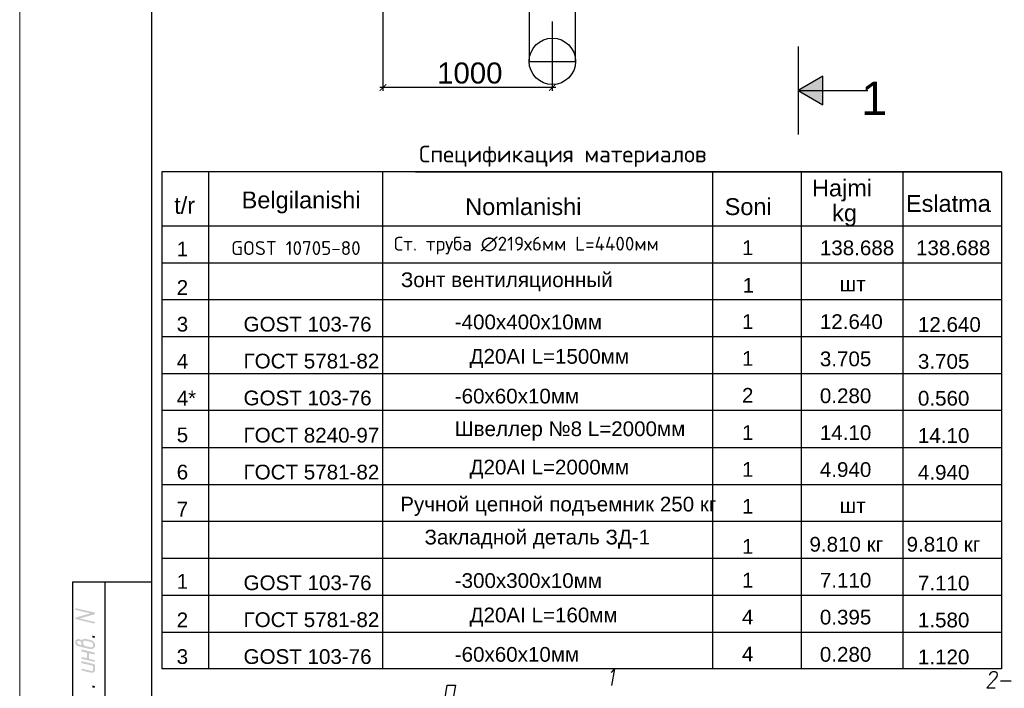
# Model space of a CAD drawing. Header units: millimetres. Extents: x -2765404 to 11272, y -239948 to 1313256.
# Tile 2 of 85: x -121539 to -106608, y -232559 to -222424. Entities that reach past the tile are written whole.
import ezdxf

# ---------------------------------------------------------------- set-up
doc = ezdxf.new("R2010")
doc.units = ezdxf.units.MM
for name, color, linetype in [('PDF _0', 7, 'Continuous'), ('PDF _BUILDING', 7, 'Continuous'), ('PDF _DIMS', 3, 'Continuous'), ('PDF _SHTAMP', 7, 'Continuous'), ('PDF _Текст', 7, 'Continuous'), ('PDF _ЭМ', 7, 'Continuous')]:
    doc.layers.add(name, color=color, linetype=linetype)
doc.styles.add('PDF Arial', font='arial.ttf')
doc.styles.add('PDF ISOCPEUR', font='isocpeur.ttf')

msp = doc.modelspace()

# ---------------------------------------------------------------- hatches: boundary and pattern name
at = {"layer": 'PDF _ЭМ', "transparency": 33554559}
for points in [[(-120687.6, -231486), (-120467.7, -231423.9), (-120687.6, -231371.3), (-120687.6, -231371.3), (-120692.4, -231366.5), (-120697.2, -231366.5), (-120697.2, -231361.7), (-120697.2, -231361.7), (-120697.2, -231357), (-120692.4, -231352.2), (-120692.4, -231347.4), (-120687.6, -231347.4), (-120687.6, -231347.4), (-120682.9, -231347.4), (-120678.1, -231347.4), (-120678.1, -231347.4), (-120405.6, -231409.5), (-120405.6, -231414.3), (-120400.8, -231414.3), (-120396, -231419.1), (-120396, -231423.9), (-120396, -231423.9), (-120396, -231428.7), (-120400.8, -231433.5), (-120400.8, -231433.5), (-120405.6, -231438.2), (-120405.6, -231438.2), (-120625.5, -231500.4), (-120405.6, -231553), (-120405.6, -231553), (-120400.8, -231553), (-120396, -231557.8), (-120396, -231562.5), (-120396, -231562.5), (-120396, -231567.3), (-120400.8, -231572.1), (-120400.8, -231572.1), (-120405.6, -231576.9), (-120410.3, -231576.9), (-120410.3, -231576.9), (-120415.1, -231576.9), (-120415.1, -231576.9), (-120687.6, -231509.9), (-120687.6, -231509.9), (-120692.4, -231509.9), (-120697.2, -231505.2), (-120697.2, -231500.4), (-120697.2, -231500.4), (-120697.2, -231495.6), (-120692.4, -231490.8), (-120692.4, -231490.8), (-120687.6, -231486), (-120687.6, -231486)], [(-120415.1, -231792), (-120429.5, -231792), (-120434.3, -231787.2), (-120439, -231787.2), (-120439, -231782.5), (-120439, -231777.7), (-120439, -231777.7), (-120439, -231772.9), (-120439, -231768.1), (-120439, -231768.1), (-120434.3, -231763.3), (-120429.5, -231763.3), (-120424.7, -231763.3), (-120424.7, -231763.3), (-120424.7, -231763.3), (-120405.6, -231768.1), (-120405.6, -231768.1), (-120400.8, -231772.9), (-120396, -231772.9), (-120396, -231777.7), (-120396, -231782.5), (-120396, -231782.5), (-120396, -231787.2), (-120400.8, -231792), (-120405.6, -231792), (-120405.6, -231792), (-120410.3, -231792), (-120415.1, -231792), (-120415.1, -231792)], [(-120486.8, -232026.3), (-120486.8, -232112.3), (-120405.6, -232131.5), (-120405.6, -232131.5), (-120400.8, -232131.5), (-120396, -232136.2), (-120396, -232141), (-120396, -232141), (-120396, -232145.8), (-120400.8, -232150.6), (-120400.8, -232150.6), (-120405.6, -232155.4), (-120410.3, -232155.4), (-120410.3, -232155.4), (-120415.1, -232155.4), (-120415.1, -232155.4), (-120596.8, -232112.3), (-120601.6, -232112.3), (-120601.6, -232107.6), (-120606.4, -232107.6), (-120606.4, -232102.8), (-120606.4, -232098), (-120606.4, -232093.2), (-120601.6, -232093.2), (-120601.6, -232088.4), (-120596.8, -232088.4), (-120592, -232088.4), (-120592, -232083.7), (-120587.2, -232088.4), (-120587.2, -232088.4), (-120515.5, -232102.8), (-120515.5, -232021.5), (-120596.8, -232002.4), (-120601.6, -231997.6), (-120601.6, -231997.6), (-120606.4, -231992.8), (-120606.4, -231988), (-120606.4, -231988), (-120606.4, -231983.3), (-120606.4, -231978.5), (-120601.6, -231978.5), (-120601.6, -231973.7), (-120596.8, -231973.7), (-120592, -231973.7), (-120587.2, -231973.7), (-120587.2, -231973.7), (-120405.6, -232016.7), (-120405.6, -232021.5), (-120400.8, -232021.5), (-120396, -232026.3), (-120396, -232026.3), (-120396, -232031.1), (-120396, -232035.8), (-120400.8, -232035.8), (-120400.8, -232040.6), (-120405.6, -232040.6), (-120410.3, -232045.4), (-120410.3, -232045.4), (-120415.1, -232045.4), (-120415.1, -232045.4)], [(-120596.8, -232179.3), (-120601.6, -232174.5), (-120601.6, -232174.5), (-120606.4, -232169.7), (-120606.4, -232169.7), (-120606.4, -232164.9), (-120606.4, -232160.1), (-120606.4, -232155.4), (-120601.6, -232155.4), (-120601.6, -232155.4), (-120596.8, -232150.6), (-120592, -232150.6), (-120587.2, -232150.6), (-120587.2, -232150.6), (-120410.3, -232193.6), (-120405.6, -232198.4), (-120405.6, -232198.4), (-120400.8, -232198.4), (-120396, -232203.2), (-120396, -232208), (-120396, -232212.7), (-120396, -232212.7), (-120396, -232284.4), (-120396, -232284.4), (-120396, -232289.2), (-120396, -232294), (-120400.8, -232298.8), (-120400.8, -232303.6), (-120405.6, -232303.6), (-120405.6, -232308.4), (-120410.3, -232313.1), (-120410.3, -232313.1), (-120415.1, -232313.1), (-120419.9, -232317.9), (-120419.9, -232317.9), (-120424.7, -232322.7), (-120429.5, -232322.7), (-120434.3, -232322.7), (-120439, -232322.7), (-120443.8, -232322.7), (-120443.8, -232322.7), (-120448.6, -232322.7), (-120453.4, -232322.7), (-120458.2, -232322.7), (-120596.8, -232289.2), (-120601.6, -232289.2), (-120601.6, -232284.4), (-120606.4, -232284.4), (-120606.4, -232279.7), (-120606.4, -232274.9), (-120606.4, -232274.9), (-120606.4, -232270.1), (-120601.6, -232265.3), (-120601.6, -232265.3), (-120596.8, -232265.3), (-120592, -232265.3), (-120587.2, -232265.3), (-120587.2, -232265.3), (-120458.2, -232294), (-120453.4, -232298.8), (-120448.6, -232298.8), (-120443.8, -232298.8), (-120439, -232298.8), (-120439, -232294), (-120434.3, -232294), (-120429.5, -232294), (-120429.5, -232289.2), (-120429.5, -232284.4), (-120424.7, -232279.7), (-120424.7, -232279.7), (-120424.7, -232274.9), (-120424.7, -232217.5)], [(-120415.1, -232547.4), (-120429.5, -232547.4), (-120434.3, -232542.6), (-120439, -232542.6), (-120439, -232537.8), (-120439, -232533.1), (-120439, -232533.1), (-120439, -232528.3), (-120439, -232523.5), (-120439, -232523.5), (-120434.3, -232518.7), (-120429.5, -232518.7), (-120424.7, -232518.7), (-120424.7, -232518.7), (-120424.7, -232518.7), (-120405.6, -232523.5), (-120405.6, -232523.5), (-120400.8, -232528.3), (-120396, -232528.3), (-120396, -232533.1), (-120396, -232537.8), (-120396, -232542.6), (-120396, -232542.6), (-120400.8, -232547.4), (-120405.6, -232547.4), (-120405.6, -232547.4), (-120410.3, -232552.2), (-120415.1, -232547.4), (-120415.1, -232547.4)]]:
    msp.add_hatch(color=256, dxfattribs=at).paths.add_polyline_path(points)
h = msp.add_hatch(color=256, dxfattribs=at)
h.paths.add_polyline_path([(-120596.8, -231906.8), (-120596.8, -231902), (-120601.6, -231897.2), (-120601.6, -231892.4), (-120601.6, -231887.6), (-120606.4, -231887.6), (-120606.4, -231882.9), (-120606.4, -231878.1), (-120606.4, -231873.3), (-120606.4, -231868.5), (-120606.4, -231868.5), (-120606.4, -231863.7), (-120611.1, -231859), (-120611.1, -231859), (-120615.9, -231854.2), (-120620.7, -231849.4), (-120620.7, -231849.4), (-120625.5, -231844.6), (-120630.3, -231844.6), (-120635.1, -231839.8), (-120639.8, -231839.8), (-120639.8, -231839.8), (-120644.6, -231839.8), (-120649.4, -231839.8), (-120649.4, -231839.8), (-120654.2, -231839.8), (-120659, -231839.8), (-120659, -231844.6), (-120663.7, -231844.6), (-120663.7, -231849.4), (-120663.7, -231854.2), (-120668.5, -231859), (-120668.5, -231859), (-120668.5, -231863.7), (-120663.7, -231868.5), (-120663.7, -231873.3), (-120663.7, -231878.1), (-120663.7, -231878.1), (-120659, -231882.9), (-120659, -231887.6), (-120654.2, -231887.6), (-120649.4, -231892.4), (-120649.4, -231892.4), (-120644.6, -231892.4), (-120639.8, -231897.2), (-120635.1, -231897.2)], flags=0)
h.paths.add_polyline_path([(-120635.1, -231925.9), (-120639.8, -231921.1), (-120644.6, -231921.1), (-120649.4, -231921.1), (-120654.2, -231916.3), (-120659, -231916.3), (-120663.7, -231916.3), (-120668.5, -231911.5), (-120673.3, -231911.5), (-120673.3, -231906.8), (-120678.1, -231906.8), (-120678.1, -231902), (-120682.9, -231902), (-120682.9, -231897.2), (-120687.6, -231892.4), (-120687.6, -231892.4), (-120692.4, -231887.6), (-120692.4, -231882.9), (-120692.4, -231878.1), (-120692.4, -231878.1), (-120697.2, -231873.3), (-120697.2, -231868.5), (-120697.2, -231863.7), (-120697.2, -231859), (-120697.2, -231854.2), (-120697.2, -231849.4), (-120697.2, -231844.6), (-120692.4, -231839.8), (-120692.4, -231839.8), (-120692.4, -231835), (-120687.6, -231830.3), (-120687.6, -231825.5), (-120682.9, -231825.5), (-120682.9, -231825.5), (-120678.1, -231820.7), (-120673.3, -231815.9), (-120673.3, -231815.9), (-120668.5, -231815.9), (-120663.7, -231811.1), (-120659, -231811.1), (-120654.2, -231811.1), (-120649.4, -231811.1), (-120649.4, -231811.1), (-120644.6, -231811.1), (-120639.8, -231811.1), (-120635.1, -231811.1), (-120630.3, -231811.1), (-120625.5, -231815.9), (-120620.7, -231815.9), (-120620.7, -231815.9), (-120615.9, -231820.7), (-120611.1, -231820.7), (-120606.4, -231825.5), (-120606.4, -231830.3), (-120601.6, -231830.3), (-120601.6, -231835), (-120601.6, -231835), (-120596.8, -231830.3), (-120596.8, -231830.3), (-120592, -231825.5), (-120592, -231820.7), (-120587.2, -231820.7), (-120582.5, -231815.9), (-120577.7, -231815.9), (-120577.7, -231815.9), (-120572.9, -231811.1), (-120568.1, -231811.1), (-120563.3, -231811.1), (-120558.6, -231811.1), (-120553.8, -231806.4), (-120549, -231806.4), (-120549, -231806.4), (-120544.2, -231806.4), (-120539.4, -231806.4), (-120534.7, -231811.1), (-120529.9, -231811.1), (-120472.5, -231825.5), (-120467.7, -231825.5), (-120462.9, -231825.5), (-120458.2, -231830.3), (-120453.4, -231830.3), (-120448.6, -231830.3), (-120443.8, -231835), (-120439, -231835), (-120434.3, -231839.8), (-120429.5, -231839.8), (-120429.5, -231844.6), (-120424.7, -231844.6), (-120419.9, -231844.6), (-120419.9, -231849.4), (-120415.1, -231854.2), (-120415.1, -231854.2), (-120410.3, -231859), (-120410.3, -231859), (-120405.6, -231863.7), (-120405.6, -231868.5), (-120405.6, -231868.5), (-120400.8, -231873.3), (-120400.8, -231878.1), (-120400.8, -231882.9), (-120400.8, -231887.6), (-120396, -231892.4), (-120396, -231892.4), (-120396, -231897.2), (-120396, -231902), (-120396, -231906.8), (-120396, -231911.5), (-120396, -231916.3), (-120396, -231921.1), (-120396, -231925.9), (-120400.8, -231930.7), (-120400.8, -231930.7), (-120400.8, -231935.4), (-120405.6, -231940.2), (-120405.6, -231945), (-120410.3, -231945), (-120410.3, -231949.8), (-120415.1, -231949.8), (-120415.1, -231954.6), (-120419.9, -231954.6), (-120424.7, -231959.3), (-120429.5, -231959.3), (-120429.5, -231959.3), (-120434.3, -231964.1), (-120439, -231964.1), (-120443.8, -231964.1), (-120448.6, -231964.1), (-120453.4, -231964.1), (-120453.4, -231964.1), (-120458.2, -231964.1), (-120462.9, -231964.1), (-120467.7, -231964.1), (-120472.5, -231964.1)], flags=0)
h.paths.add_polyline_path([(-120472.5, -231854.2), (-120529.9, -231839.8), (-120534.7, -231835), (-120539.4, -231835), (-120544.2, -231835), (-120549, -231835), (-120553.8, -231835), (-120558.6, -231835), (-120558.6, -231839.8), (-120563.3, -231839.8), (-120568.1, -231839.8), (-120568.1, -231844.6), (-120572.9, -231844.6), (-120572.9, -231849.4), (-120572.9, -231854.2), (-120572.9, -231854.2), (-120577.7, -231859), (-120577.7, -231863.7), (-120577.7, -231868.5), (-120577.7, -231873.3), (-120577.7, -231878.1), (-120572.9, -231882.9), (-120572.9, -231887.6), (-120572.9, -231887.6), (-120572.9, -231892.4), (-120568.1, -231897.2), (-120568.1, -231897.2), (-120568.1, -231902), (-120563.3, -231906.8), (-120558.6, -231906.8), (-120558.6, -231911.5), (-120553.8, -231911.5), (-120549, -231916.3), (-120549, -231916.3), (-120544.2, -231916.3), (-120539.4, -231921.1), (-120534.7, -231921.1), (-120529.9, -231921.1), (-120472.5, -231935.4), (-120467.7, -231935.4), (-120462.9, -231940.2), (-120458.2, -231940.2), (-120453.4, -231940.2), (-120448.6, -231940.2), (-120448.6, -231935.4), (-120443.8, -231935.4), (-120439, -231935.4), (-120439, -231935.4), (-120434.3, -231930.7), (-120434.3, -231925.9), (-120429.5, -231925.9), (-120429.5, -231921.1), (-120429.5, -231916.3), (-120424.7, -231911.5), (-120424.7, -231906.8), (-120424.7, -231906.8), (-120424.7, -231902), (-120424.7, -231897.2), (-120429.5, -231892.4), (-120429.5, -231887.6), (-120429.5, -231882.9), (-120429.5, -231882.9), (-120434.3, -231878.1), (-120434.3, -231873.3), (-120439, -231873.3), (-120439, -231868.5), (-120443.8, -231868.5), (-120443.8, -231863.7), (-120448.6, -231863.7), (-120453.4, -231859), (-120453.4, -231859), (-120458.2, -231854.2), (-120462.9, -231854.2), (-120467.7, -231854.2), (-120472.5, -231854.2)], flags=0)

# ---------------------------------------------------------------- linework, layer by layer
at = {"layer": 'PDF _0', "lineweight": 25}
for points in [[(-116031.1, -221211.9), (-116031.1, -223502)], [(-113463.7, -222450.2), (-113463.7, -223502)], [(-113411.1, -223454.2), (-116078.9, -223454.2)], [(-112569.7, -232313.1), (-112550.6, -232303.6), (-112517.1, -232265.3), (-112564.9, -232518.7)], [(-106827.9, -232360.9), (-106827.9, -232351.4), (-106813.5, -232327.5), (-106804, -232313.1), (-106780.1, -232303.6), (-106746.6, -232303.6), (-106732.3, -232313.1), (-106722.7, -232327.5), (-106717.9, -232351.4), (-106722.7, -232375.3), (-106737, -232399.2), (-106760.9, -232432.7), (-106870.9, -232552.2), (-106746.6, -232552.2)], [(-106665.3, -232447), (-106502.8, -232447)], [(-115098.8, -232762.5), (-115055.8, -232513.9), (-114931.5, -232513.9), (-114974.5, -232762.5)]]:
    msp.add_lwpolyline(points, dxfattribs=at)
msp.add_lwpolyline([(-113110, -221159.3), (-113812.7, -221159.3), (-113812.7, -223057.4), (-113110, -223057.4)], close=True, dxfattribs=at)
msp.add_circle((-113461.3, -223055), 351.4, dxfattribs=at)
at = {"layer": 'PDF _0', "transparency": 33554559}
for points in [[(-115983.3, -223396.8), (-116074.1, -223506.8), (-116083.7, -223497.2)], [(-115973.7, -223406.4), (-115983.3, -223396.8), (-116074.1, -223506.8)], [(-113516.3, -223497.2), (-113506.8, -223506.8), (-113415.9, -223396.8)], [(-113506.8, -223506.8), (-113415.9, -223396.8), (-113406.4, -223406.4)]]:
    msp.add_solid(points, dxfattribs=at)
at = {"layer": 'PDF _BUILDING', "lineweight": 25}
for points in [[(-115538.6, -224730.7), (-106651, -224730.7), (-106651, -232265.3), (-119382.5, -232265.3)], [(-118674.9, -224730.7), (-118674.9, -232265.3)], [(-116035.8, -224730.7), (-116035.8, -225548.2), (-116035.8, -227226.3), (-116035.8, -232265.3)], [(-111035, -224730.7), (-111035, -227785.6)], [(-109686.8, -224730.7), (-109686.8, -232265.3)], [(-108147.4, -224730.7), (-108147.4, -232265.3)], [(-119382.5, -225548.2), (-106651, -225548.2)], [(-119382.5, -226107.6), (-106651, -226107.6)], [(-119382.5, -226666.9), (-106651, -226666.9)], [(-119382.5, -227226.3), (-106651, -227226.3)], [(-111035, -227226.3), (-111035, -232265.3)], [(-119382.5, -227785.6), (-106651, -227785.6)], [(-119382.5, -228345), (-106651, -228345)], [(-119382.5, -228909.2), (-106651, -228909.2)], [(-119382.5, -229468.5), (-106651, -229468.5)], [(-119382.5, -230027.9), (-106651, -230027.9)], [(-119382.5, -230587.2), (-106651, -230587.2)], [(-119382.5, -231146.6), (-106651, -231146.6)], [(-119382.5, -231706), (-106651, -231706)]]:
    msp.add_lwpolyline(points, dxfattribs=at)
at = {"layer": 'PDF _DIMS', "color": 7, "lineweight": 25}
msp.add_lwpolyline([(-106651, -224730.7), (-119382.5, -224730.7), (-119382.5, -232265.3)], dxfattribs=at)
at = {"layer": 'PDF _SHTAMP', "lineweight": 25}
for points in [[(-109734.7, -222832.7), (-109734.7, -224161.7)], [(-109734.7, -223497.2), (-109361.7, -223712.3), (-109361.7, -223282.1), (-109734.7, -223497.2), (-108678.1, -223497.2)]]:
    msp.add_lwpolyline(points, dxfattribs=at)
at = {"layer": 'PDF _SHTAMP', "transparency": 33554559}
for points in [[(-109361.7, -223282.1), (-109361.7, -223497.2), (-109734.7, -223497.2)], [(-109361.7, -223497.2), (-109734.7, -223497.2), (-109361.7, -223712.3)]]:
    msp.add_solid(points, dxfattribs=at)
at = {"layer": 'PDF _ЭМ', "lineweight": 20}
msp.add_lwpolyline([(-121538.6, -239948.2), (-121538.6, -210254.2), (-79543.4, -210254.2), (-79543.4, -239948.2), (-121538.6, -239948.2), (-121538.6, -210254.2)], dxfattribs=at)
at = {"layer": 'PDF _ЭМ', "lineweight": 30}
for points in [[(-119540.2, -230950.6), (-120740.2, -230950.6), (-120740.2, -239451), (-119540.2, -239451), (-80040.6, -239451), (-80040.6, -210751.4), (-119540.2, -210751.4), (-119540.2, -239451)], [(-120243, -239451), (-120243, -230950.6)]]:
    msp.add_lwpolyline(points, dxfattribs=at)

# ---------------------------------------------------------------- texts
at = {"layer": 'PDF _Текст', "attachment_point": 7}
for s, insert, char_height, style in [('1000', (-115208.8, -223395.9), 318.92, 'PDF Arial'), ('1', (-108778.5, -223870.8), 509.9, 'PDF Arial'), ('Спецификация материалов', (-115481.3, -224654.6), 251.99, 'PDF ISOCPEUR'), ('Hajmi', (-109524.3, -225178.9), 255.14, 'PDF Arial'), ('Belgilanishi', (-118172.9, -225360.6), 255.138, 'PDF Arial'), ('Eslatma', (-108099.6, -225341.4), 255.14, 'PDF Arial'), ('t/r', (-119196, -225370.1), 255.14, 'PDF Arial'), ('Nomlanishi', (-114783.3, -225389.3), 255.14, 'PDF Arial'), ('Soni', (-110848.6, -225389.3), 255.14, 'PDF Arial'), ('kg', (-109218.3, -225556.6), 255.14, 'PDF Arial'), ('1', (-119157.8, -226011.5), 223.2, 'PDF Arial'), ('GOST 10705-80', (-118330.7, -225990.8), 209.99, 'PDF ISOCPEUR'), ('Ст. труба ∅219х6мм L=4400мм', (-115863.7, -225981.3), 209.99, 'PDF ISOCPEUR'), ('1', (-110585.6, -225992.4), 223.2, 'PDF Arial'), ('138.688', (-109404.8, -225997.2), 223.25, 'PDF Arial'), ('138.688', (-107946.6, -225997.2), 223.25, 'PDF Arial'), ('2', (-119157.8, -226594.8), 223.2, 'PDF Arial'), ('Зонт вентиляционный', (-115758.6, -226542.2), 223.246, 'PDF Arial'), ('1', (-110576.1, -226561.3), 223.2, 'PDF Arial'), ('шт', (-109103.6, -226542.2), 223.25, 'PDF Arial'), ('3', (-119157.8, -227154.1), 223.2, 'PDF Arial'), ('GOST 103-76', (-118144.2, -227154.1), 223.246, 'PDF Arial'), ('-400х400х10мм', (-114941, -227120.7), 223.246, 'PDF Arial'), ('1', (-110585.6, -227111.1), 223.2, 'PDF Arial'), ('12.640', (-109404.8, -227115.9), 223.25, 'PDF Arial'), ('12.640', (-107917.9, -227158.9), 223.25, 'PDF Arial'), ('1', (-110585.6, -227670.5), 223.2, 'PDF Arial'), ('3.705', (-109404.8, -227680), 223.25, 'PDF Arial'), ('4', (-119157.8, -227713.5), 223.2, 'PDF Arial'), ('ГОСТ 5781-82', (-118144.2, -227713.5), 223.246, 'PDF Arial'), ('Д20АI L=1500мм', (-114716.3, -227703.9), 223.246, 'PDF Arial'), ('3.705', (-107917.9, -227718.3), 223.25, 'PDF Arial'), ('4*', (-119157.8, -228272.9), 223.25, 'PDF Arial'), ('GOST 103-76', (-118144.2, -228272.9), 223.246, 'PDF Arial'), ('-60х60х10мм', (-114941, -228244.2), 223.246, 'PDF Arial'), ('2', (-110585.6, -228229.8), 223.2, 'PDF Arial'), ('0.280', (-109404.8, -228239.4), 223.25, 'PDF Arial'), ('0.560', (-107917.9, -228277.6), 223.25, 'PDF Arial'), ('5', (-119157.8, -228832.2), 223.2, 'PDF Arial'), ('ГОСТ 8240-97', (-118144.2, -228837), 223.246, 'PDF Arial'), ('Швеллер №8 L=2000мм', (-114941, -228803.5), 223.246, 'PDF Arial'), ('1', (-110585.6, -228794), 223.2, 'PDF Arial'), ('14.10', (-109404.8, -228798.8), 223.25, 'PDF Arial'), ('14.10', (-107917.9, -228841.8), 223.25, 'PDF Arial'), ('6', (-119157.8, -229396.4), 223.2, 'PDF Arial'), ('ГОСТ 5781-82', (-118144.2, -229396.4), 223.246, 'PDF Arial'), ('Д20АI L=2000мм', (-114716.3, -229382), 223.246, 'PDF Arial'), ('1', (-110585.6, -229353.3), 223.2, 'PDF Arial'), ('4.940', (-109404.8, -229358.1), 223.25, 'PDF Arial'), ('4.940', (-107917.9, -229401.2), 223.25, 'PDF Arial'), ('Ручной цепной подъемник 250 кг', (-115768.1, -229946.2), 223.246, 'PDF Arial'), ('1', (-110585.6, -229912.7), 223.2, 'PDF Arial'), ('7', (-119157.8, -229955.7), 223.2, 'PDF Arial'), ('шт', (-109103.6, -229903.1), 223.25, 'PDF Arial'), ('1', (-119157.8, -231050.6), 223.2, 'PDF Arial'), ('GOST 103-76', (-118144.2, -231074.5), 223.246, 'PDF Arial'), ('-300х300х10мм', (-114941, -231041), 223.246, 'PDF Arial'), ('1', (-110585.6, -231031.4), 223.2, 'PDF Arial'), ('7.110', (-109404.8, -231036.2), 223.25, 'PDF Arial'), ('7.110', (-107917.9, -231079.2), 223.25, 'PDF Arial'), ('2', (-119157.8, -231633.8), 223.2, 'PDF Arial'), ('ГОСТ 5781-82', (-118144.2, -231633.8), 223.246, 'PDF Arial'), ('Д20АI L=160мм', (-114716.3, -231624.3), 223.246, 'PDF Arial'), ('4', (-110585.6, -231590.8), 223.2, 'PDF Arial'), ('0.395', (-109404.8, -231595.6), 223.25, 'PDF Arial'), ('1.580', (-107917.9, -231638.6), 223.25, 'PDF Arial'), ('-60х60х10мм', (-114941, -232159.7), 223.246, 'PDF Arial'), ('4', (-110585.6, -232150.2), 223.2, 'PDF Arial'), ('0.280', (-109404.8, -232159.7), 223.25, 'PDF Arial'), ('3', (-119157.8, -232193.2), 223.2, 'PDF Arial'), ('GOST 103-76', (-118144.2, -232193.2), 223.246, 'PDF Arial'), ('1.120', (-107917.9, -232198), 223.25, 'PDF Arial')]:
    msp.add_mtext(s, dxfattribs=dict(at, insert=insert, char_height=char_height, style=style))
at = {"layer": 'PDF _Текст', "color": 1, "attachment_point": 7, "style": 'PDF Arial'}
for s, insert, char_height in [('Закладной деталь ЗД-1', (-115400, -230443.4), 223.246), ('1', (-110585.6, -230519.9), 223.2), ('9.810 кг', (-109562.5, -230491.2), 223.25), ('9.810 кг', (-108090, -230491.2), 223.25)]:
    msp.add_mtext(s, dxfattribs=dict(at, insert=insert, char_height=char_height))

doc.saveas('drawing.dxf')
